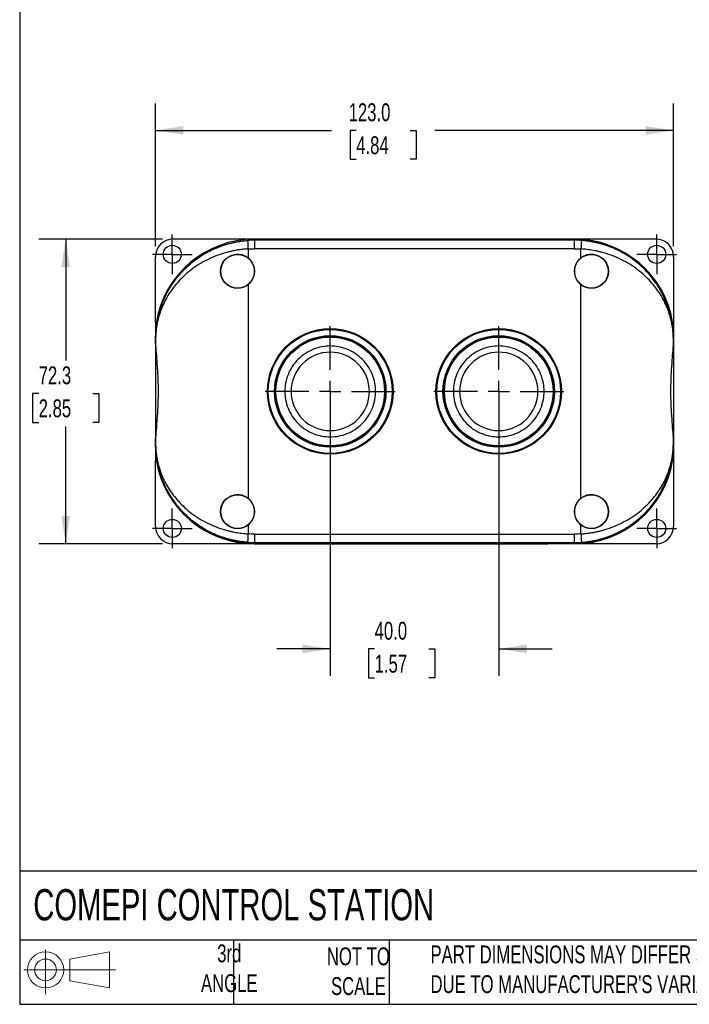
# Model space of a CAD drawing. Header units: millimetres. Extents: x 13 to 546, y 13 to 419.
# Tile 1 of 5: x 13 to 172, y 13 to 246. Entities that reach past the tile are written whole.
import ezdxf

# ---------------------------------------------------------------- set-up
doc = ezdxf.new("R2010")
doc.units = ezdxf.units.MM
doc.header["$LTSCALE"] = 2
doc.linetypes.add('SLD-Center', pattern=[19.05, 15.24, -1.27, 1.27, -1.27])
doc.linetypes.add('SLD-Solid', pattern=[0])
doc.layers.add('CENTER', color=40, linetype='SLD-Center')
doc.layers.add('SLD-DEFPOINTS', color=7, linetype='Continuous')
doc.layers.add('DIMENSIONS', color=140, linetype='SLD-Solid', lineweight=25)
doc.layers.add('TEXT', color=140, linetype='SLD-Solid', lineweight=25)
doc.styles.add('SLDTEXTSTYLE0', font='TXT', dxfattribs={"width": 0.7})
doc.dimstyles.new('SLDDIMSTYLE0', dxfattribs={"dimtxt": 4.316016, "dimasz": 6.604, "dimexe": 0, "dimexo": 0.0625, "dimgap": 1.079004, "dimtad": 0, "dimtih": 1, "dimtoh": 1, "dimrnd": 1e-09, "dimzin": 12, "dimdsep": 46, "dimtxsty": 'SLDTEXTSTYLE0', "dimsah": 1, "dimcen": 0.09, "dimadec": 0, "dimazin": 3, "dimtfac": 1, "dimtofl": 0, "dimtmove": 0, "dimatfit": 3, "dimfxl": 0, "dimfrac": 2, "dimtolj": 1, "dimtzin": 12, "dimarcsym": 0})
doc.dimstyles.new('SLDDIMSTYLE1', dxfattribs={"dimtxt": 4.316016, "dimasz": 6.604, "dimexe": 0, "dimexo": 0.0625, "dimgap": 1.079004, "dimtad": 0, "dimtih": 1, "dimtoh": 1, "dimrnd": 1e-09, "dimzin": 4, "dimdsep": 46, "dimtxsty": 'SLDTEXTSTYLE0', "dimsah": 1, "dimcen": 0.09, "dimadec": 0, "dimazin": 1, "dimtfac": 1, "dimtofl": 0, "dimtmove": 0, "dimatfit": 3, "dimfxl": 0, "dimfrac": 2, "dimtolj": 1, "dimtzin": 12, "dimarcsym": 0})
doc.dimstyles.new('SLDDIMSTYLE2', dxfattribs={"dimtxt": 4.316016, "dimasz": 6.604, "dimexe": 0, "dimexo": 0.0625, "dimgap": 1.079004, "dimtad": 0, "dimtih": 1, "dimtoh": 1, "dimrnd": 1e-09, "dimzin": 4, "dimdsep": 46, "dimtxsty": 'SLDTEXTSTYLE0', "dimsah": 1, "dimcen": 0.09, "dimadec": 0, "dimazin": 1, "dimtfac": 1, "dimtmove": 0, "dimatfit": 0, "dimfxl": 0, "dimfrac": 2, "dimtolj": 1, "dimtzin": 12, "dimarcsym": 0})

# ---------------------------------------------------------------- blocks, each defined once
blk = doc.blocks.new('Block11')
at = {"color": 7, "linetype": 'SLD-Solid', "lineweight": 18}
for p, q in [((5.18, 10.62), (5.18, 0)), ((10.96, 8.33), (20.35, 10.06)), ((20.35, 10.06), (20.35, 1.46)), ((10.96, 3.19), (10.96, 8.33)), ((0, 5.76), (21.75, 5.76)), ((10.96, 3.19), (20.35, 1.46))]:
    blk.add_line(p, q, dxfattribs=at)
for radius in [4.3, 2.57]:
    blk.add_circle((5.18, 5.76), radius, dxfattribs=at)
blk = doc.blocks.new('Block12')
at = {"layer": 'SLD-DEFPOINTS'}
blk.add_blockref('Block11', (0, 0), dxfattribs=at)
blk = doc.blocks.new('_D')
at = {"layer": 'DIMENSIONS'}
for p, q in [((46.59, 194.21), (17.27, 194.21)), ((23.62, 194.21), (23.62, 165.4)), ((17.21, 157.57), (15.76, 157.57)), ((15.76, 157.57), (15.76, 150.71)), ((30.03, 157.57), (31.48, 157.57)), ((31.48, 157.57), (31.48, 150.71)), ((15.76, 150.71), (17.21, 150.71)), ((23.62, 121.92), (23.62, 149.74)), ((31.48, 150.71), (30.03, 150.71)), ((46.59, 121.92), (17.27, 121.92))]:
    blk.add_line(p, q, dxfattribs=at)
for points in [[(23.62, 194.21), (22.6, 187.61), (24.64, 187.61)], [(23.62, 121.92), (24.64, 128.52), (22.6, 128.52)]]:
    blk.add_solid(points, dxfattribs=at)
at = {"layer": 'DIMENSIONS', "char_height": 4.233, "attachment_point": 1, "style": 'SLDTEXTSTYLE0'}
for s, insert in [('72.3', (17.21, 163.99)), ('2.85', (17.21, 156.17))]:
    blk.add_mtext(s, dxfattribs=dict(at, insert=insert))
blk = doc.blocks.new('_D_1')
at = {"layer": 'DIMENSIONS'}
for p, q in [((44.93, 192.55), (44.93, 226.32)), ((167.93, 192.55), (167.93, 226.32)), ((44.93, 219.97), (86.75, 219.97)), ((92.59, 219.97), (91.14, 219.97)), ((91.14, 219.97), (91.14, 213.11)), ((105.42, 219.97), (106.87, 219.97)), ((106.87, 219.97), (106.87, 213.11)), ((167.93, 219.97), (111.27, 219.97)), ((91.14, 213.11), (92.59, 213.11)), ((106.87, 213.11), (105.42, 213.11))]:
    blk.add_line(p, q, dxfattribs=at)
for points in [[(44.93, 219.97), (51.54, 218.95), (51.54, 220.99)], [(167.93, 219.97), (161.33, 220.99), (161.33, 218.95)]]:
    blk.add_solid(points, dxfattribs=at)
at = {"layer": 'DIMENSIONS', "char_height": 4.233, "attachment_point": 1, "style": 'SLDTEXTSTYLE0'}
for s, insert in [('123.0', (90.8, 226.39)), ('4.84', (92.59, 218.57))]:
    blk.add_mtext(s, dxfattribs=dict(at, insert=insert))
blk = doc.blocks.new('_D_2')
at = {"layer": 'DIMENSIONS'}
for p, q in [((86.43, 155.53), (86.43, 90.64)), ((126.43, 155.53), (126.43, 90.64)), ((86.43, 96.99), (73.73, 96.99)), ((96.97, 96.99), (95.52, 96.99)), ((95.52, 96.99), (95.52, 90.14)), ((109.8, 96.99), (111.25, 96.99)), ((111.25, 96.99), (111.25, 90.14)), ((126.43, 96.99), (139.13, 96.99)), ((95.52, 90.14), (96.97, 90.14)), ((111.25, 90.14), (109.8, 90.14))]:
    blk.add_line(p, q, dxfattribs=at)
for points in [[(86.43, 96.99), (79.83, 98.01), (79.83, 95.98)], [(126.43, 96.99), (133.04, 95.98), (133.04, 98.01)]]:
    blk.add_solid(points, dxfattribs=at)
at = {"layer": 'DIMENSIONS', "char_height": 4.233, "attachment_point": 1, "style": 'SLDTEXTSTYLE0'}
for s, insert in [('40.0', (96.97, 103.42)), ('1.57', (96.97, 95.59))]:
    blk.add_mtext(s, dxfattribs=dict(at, insert=insert))
blk = doc.blocks.new('SW_CENTERMARKSYMBOL_0')
at = {"layer": 'CENTER', "color": 0}
for p, q in [((0, 2.54), (0, 4.69)), ((0, 0), (0, 2.54)), ((-2.54, 0), (-4.69, 0)), ((0, 0), (-2.54, 0)), ((0, 0), (0, -2.54)), ((0, 0), (2.54, 0)), ((2.54, 0), (4.69, 0)), ((0, -2.54), (0, -4.69))]:
    blk.add_line(p, q, dxfattribs=at)
blk = doc.blocks.new('SW_CENTERMARKSYMBOL_1')
at = {"layer": 'CENTER', "color": 0}
for p, q in [((0, 2.54), (0, 4.69)), ((0, 0), (0, 2.54)), ((-2.54, 0), (-4.69, 0)), ((0, 0), (-2.54, 0)), ((0, 0), (0, -2.54)), ((0, 0), (2.54, 0)), ((2.54, 0), (4.69, 0)), ((0, -2.54), (0, -4.69))]:
    blk.add_line(p, q, dxfattribs=at)
blk = doc.blocks.new('SW_CENTERMARKSYMBOL_2')
at = {"layer": 'CENTER', "color": 0}
for p, q in [((0, 2.54), (0, 4.69)), ((0, 0), (0, 2.54)), ((-2.54, 0), (-4.69, 0)), ((0, 0), (-2.54, 0)), ((0, 0), (0, -2.54)), ((0, 0), (2.54, 0)), ((2.54, 0), (4.69, 0)), ((0, -2.54), (0, -4.69))]:
    blk.add_line(p, q, dxfattribs=at)
blk = doc.blocks.new('SW_CENTERMARKSYMBOL_3')
at = {"layer": 'CENTER', "color": 0}
for p, q in [((0, 2.54), (0, 4.69)), ((0, 0), (0, 2.54)), ((-2.54, 0), (-4.69, 0)), ((0, 0), (-2.54, 0)), ((0, 0), (0, -2.54)), ((0, 0), (2.54, 0)), ((2.54, 0), (4.69, 0)), ((0, -2.54), (0, -4.69))]:
    blk.add_line(p, q, dxfattribs=at)
blk = doc.blocks.new('SW_CENTERMARKSYMBOL_4')
at = {"layer": 'CENTER', "color": 0}
for p, q in [((0, 5.08), (0, 15.44)), ((0, 0), (0, 2.54)), ((-5.08, 0), (-15.44, 0)), ((0, 0), (-2.54, 0)), ((0, 0), (0, -2.54)), ((0, 0), (2.54, 0)), ((5.08, 0), (15.44, 0)), ((0, -5.08), (0, -15.44))]:
    blk.add_line(p, q, dxfattribs=at)
blk = doc.blocks.new('SW_CENTERMARKSYMBOL_5')
at = {"layer": 'CENTER', "color": 0}
for p, q in [((0, 5.08), (0, 15.44)), ((0, 0), (0, 2.54)), ((-5.08, 0), (-15.44, 0)), ((0, 0), (-2.54, 0)), ((0, 0), (0, -2.54)), ((0, 0), (2.54, 0)), ((5.08, 0), (15.44, 0)), ((0, -5.08), (0, -15.44))]:
    blk.add_line(p, q, dxfattribs=at)

msp = doc.modelspace()

# ---------------------------------------------------------------- linework, layer by layer
for p, q in [((49.133, 194.213), (75.433, 194.213)), ((74.78, 194.185), (68.433, 194.185)), ((68.433, 194.065), (68.433, 193.915)), ((68.433, 193.915), (68.433, 191.915)), ((144.433, 193.915), (68.433, 193.915)), ((74.78, 194.065), (74.78, 194.185)), ((75.148, 194.063), (75.148, 194.185)), ((75.433, 194.213), (75.433, 194.21)), ((75.433, 194.21), (137.433, 194.21)), ((117.299, 194.185), (95.567, 194.185)), ((95.797, 193.979), (117.069, 193.979)), ((117.069, 193.979), (95.797, 193.979)), ((137.433, 194.21), (137.433, 194.213)), ((137.433, 194.213), (163.733, 194.213)), ((137.718, 194.063), (137.718, 194.185)), ((138.086, 194.065), (138.086, 194.185)), ((138.086, 194.185), (144.433, 194.185)), ((144.433, 193.915), (144.433, 194.065)), ((144.433, 191.915), (144.433, 193.915)), ((66.933, 191.862), (66.933, 189.752)), ((144.433, 191.915), (68.433, 191.915)), ((145.933, 189.752), (145.933, 191.862)), ((44.933, 174.505), (44.933, 190.013)), ((167.933, 190.013), (167.933, 174.505)), ((66.933, 183.381), (66.933, 132.752)), ((145.933, 132.752), (145.933, 183.381)), ((44.933, 174.505), (44.933, 141.628)), ((44.933, 174.505), (45.269, 174.505)), ((167.597, 174.505), (167.933, 174.505)), ((167.933, 174.505), (167.933, 141.628)), ((44.976, 170.566), (44.969, 170.566)), ((44.98, 170.566), (44.976, 170.566)), ((44.976, 170.566), (44.976, 169.236)), ((44.98, 170.566), (44.98, 169.084)), ((167.886, 169.084), (167.886, 170.566)), ((167.89, 170.566), (167.886, 170.566)), ((167.89, 170.566), (167.897, 170.566)), ((167.89, 169.236), (167.89, 170.566)), ((44.976, 145.566), (44.969, 145.566)), ((44.976, 145.566), (44.976, 146.896)), ((44.976, 145.566), (44.98, 145.566)), ((44.98, 147.048), (44.98, 145.566)), ((167.886, 145.566), (167.886, 147.048)), ((167.886, 145.566), (167.89, 145.566)), ((167.89, 145.566), (167.89, 146.896)), ((167.897, 145.566), (167.89, 145.566)), ((44.933, 141.628), (45.269, 141.628)), ((44.933, 126.119), (44.933, 141.628)), ((167.597, 141.628), (167.933, 141.628)), ((167.933, 141.628), (167.933, 126.119)), ((66.933, 126.381), (66.933, 124.27)), ((145.933, 124.27), (145.933, 126.381)), ((68.433, 124.217), (144.433, 124.217)), ((68.433, 124.217), (68.433, 122.218)), ((144.433, 122.218), (144.433, 124.217)), ((75.433, 121.919), (49.133, 121.919)), ((68.433, 122.218), (144.433, 122.218)), ((68.433, 122.218), (68.433, 122.066)), ((68.433, 122.066), (74.303, 122.066)), ((68.433, 121.947), (74.78, 121.947)), ((74.78, 121.947), (74.78, 122.067)), ((75.148, 121.947), (75.148, 122.07)), ((75.433, 121.922), (75.433, 121.919)), ((137.433, 121.922), (75.433, 121.922)), ((95.797, 122.153), (117.069, 122.153)), ((95.797, 121.947), (95.797, 122.153)), ((95.797, 121.947), (117.069, 121.947)), ((117.069, 121.947), (117.069, 122.153)), ((137.433, 121.919), (137.433, 121.922)), ((163.733, 121.919), (137.433, 121.919)), ((137.718, 121.947), (137.718, 122.07)), ((138.086, 121.947), (138.086, 122.067)), ((144.433, 121.947), (138.086, 121.947)), ((138.563, 122.066), (144.433, 122.066)), ((144.433, 122.066), (144.433, 122.218))]:
    msp.add_line(p, q)
for centre, radius in [((48.933, 190.566), 2.15), ((163.933, 190.566), 2.15), ((64.433, 186.566), 4), ((148.433, 186.566), 4), ((86.433, 158.066), 14.898), ((126.433, 158.066), 14.898), ((86.433, 158.066), 14.7), ((86.433, 158.066), 13.234), ((86.433, 158.066), 13.033), ((86.433, 158.066), 13), ((86.433, 158.066), 12.9), ((126.433, 158.066), 14.7), ((126.433, 158.066), 13.234), ((126.433, 158.066), 13.033), ((126.433, 158.066), 13), ((126.433, 158.066), 12.9), ((64.433, 129.566), 4), ((148.433, 129.566), 4), ((48.933, 125.566), 2.15), ((163.933, 125.566), 2.15)]:
    msp.add_circle(centre, radius)
for centre, radius, start, end in [((68.433, 170.566), 23.619, 90, 170.40127), ((68.433, 170.566), 23.349, 90, 94.02903), ((144.433, 170.566), 23.619, 9.59873, 90), ((144.433, 170.566), 23.349, 85.97097, 90), ((64.433, 186.566), 4.049, 308.12415, 51.87585), ((148.433, 186.566), 4.049, 128.12415, 231.87585), ((68.433, 145.566), 23.619, 189.59873, 270), ((68.433, 145.566), 23.5, 191.6872, 270), ((144.433, 145.566), 23.619, 270, 350.40127), ((144.433, 145.566), 23.5, 270, 348.3128), ((64.433, 129.566), 4.049, 308.12415, 51.87585), ((148.433, 129.566), 4.049, 128.12415, 231.87585), ((68.433, 145.566), 23.349, 265.97097, 270), ((144.433, 145.566), 23.349, 270, 274.02903)]:
    msp.add_arc(centre, radius, start, end)
for centre, major_axis, ratio, start_param, end_param in [((49.133, 190.013), (0, 4.2), 0.9999831, 0, 1.5707963), ((74.303, 194.061), (0.9, 0), 0.0058178, 0.3522155, 1.0123797), ((95.797, 194.107), (22, 0), 0.0058178, 3.4938082, 4.712389), ((117.069, 194.107), (22, 0), 0.0058178, 4.712389, 5.9309698), ((138.563, 194.061), (0.9, 0), 0.0058178, 2.1292129, 2.7893771), ((163.733, 190.013), (0, -4.2), 0.9999831, 1.5707963, 3.1415927), ((44.893, 158.066), (0, 18), 0.0058178, 5.381819, 5.4800365), ((167.973, 158.066), (0, 18), 0.0058178, 0.8031488, 0.9013663), ((44.893, 158.066), (0, 18), 0.0058178, 3.9447415, 4.0429589), ((167.973, 158.066), (0, 18), 0.0058178, 2.2402264, 2.3384438), ((49.133, 126.119), (0, -4.2), 0.9999831, 4.712389, 6.2831853), ((163.733, 126.119), (0, 4.2), 0.9999831, 3.1415927, 4.712389), ((74.303, 122.071), (0.9, 0), 0.0058178, 4.712389, 5.9309698), ((95.797, 122.025), (22, 0), 0.0058178, 1.5707963, 2.7893771), ((117.069, 122.025), (22, 0), 0.0058178, 0.3522155, 1.5707963), ((138.563, 122.071), (0.9, 0), 0.0058178, 3.4938082, 4.712389)]:
    msp.add_ellipse(centre, major_axis=major_axis, ratio=ratio, start_param=start_param, end_param=end_param)
for points, knots in [([(44.976, 170.566), (44.976, 170.605), (44.976, 170.684), (44.977, 170.805), (44.979, 170.931), (44.981, 171.06), (44.985, 171.193), (44.989, 171.331), (44.994, 171.473), (45.001, 171.618), (45.014, 171.882), (45.041, 172.281), (45.087, 172.803), (45.151, 173.379), (45.24, 174.024), (45.397, 174.953), (45.63, 176.024), (45.925, 177.1), (46.172, 177.874), (46.473, 178.731), (46.87, 179.731), (47.423, 180.918), (48.143, 182.271), (49.079, 183.766), (50.364, 185.467), (51.836, 187.086), (53.515, 188.605), (55.292, 189.928), (56.796, 190.843), (57.951, 191.447), (58.725, 191.816), (59.508, 192.154), (60.299, 192.463), (61.098, 192.742), (61.903, 192.991), (62.712, 193.21), (63.525, 193.399), (64.34, 193.559), (65.157, 193.689), (65.974, 193.791), (66.52, 193.835), (66.792, 193.857)], [0, 0, 0, 0, 0.0028726, 0.0058693, 0.009008, 0.0123043, 0.0157716, 0.0194214, 0.0232636, 0.0273067, 0.0315581, 0.045677, 0.0625822, 0.0794067, 0.0999653, 0.1242611, 0.1695664, 0.2051947, 0.2311491, 0.2474321, 0.2919998, 0.3331087, 0.3707661, 0.4348954, 0.4948309, 0.5622479, 0.6263283, 0.6872386, 0.7451726, 0.7678375, 0.7901781, 0.812212, 0.8339577, 0.8554345, 0.8766623, 0.8976617, 0.918454, 0.9390611, 0.9595057, 0.9798108, 1, 1, 1, 1]), ([(66.792, 193.857), (66.793, 193.854), (66.808, 193.643), (66.86, 192.895), (66.896, 192.389), (66.933, 191.862)], [0, 0, 0, 0, 0.5, 0.5, 1, 1, 1, 1]), ([(75.148, 194.185), (75.113, 194.185), (75.064, 194.185), (74.938, 194.185), (74.864, 194.185), (74.78, 194.185)], [0, 0, 0, 0, 0.5, 0.5, 1, 1, 1, 1]), ([(95.567, 194.185), (94.457, 194.185), (93.355, 194.185), (91.165, 194.185), (90.087, 194.185), (88.506, 194.185), (87.984, 194.185), (86.959, 194.185), (86.455, 194.185), (85.465, 194.185), (84.977, 194.185), (84.026, 194.185), (83.563, 194.185), (82.206, 194.185), (81.348, 194.185), (79.752, 194.185), (79.01, 194.185), (77.664, 194.185), (77.055, 194.185), (75.989, 194.185), (75.531, 194.185), (75.148, 194.185)], [0, 0, 0, 0, 0.125, 0.125, 0.25, 0.25, 0.3125, 0.3125, 0.375, 0.375, 0.4375, 0.4375, 0.5, 0.5, 0.625, 0.625, 0.75, 0.75, 0.875, 0.875, 1, 1, 1, 1]), ([(95.567, 194.185), (95.593, 194.138), (95.623, 194.093), (95.695, 194.014), (95.743, 193.979), (95.797, 193.979)], [0, 0, 0, 0, 0.5, 0.5, 1, 1, 1, 1]), ([(117.069, 193.979), (117.123, 193.979), (117.171, 194.014), (117.243, 194.093), (117.273, 194.138), (117.299, 194.185)], [0, 0, 0, 0, 0.5, 0.5, 1, 1, 1, 1]), ([(137.718, 194.185), (137.335, 194.185), (136.876, 194.185), (135.807, 194.185), (135.2, 194.185), (134.188, 194.185), (133.834, 194.185), (133.095, 194.185), (132.711, 194.185), (131.913, 194.185), (131.498, 194.185), (130.643, 194.185), (130.203, 194.185), (128.847, 194.185), (127.891, 194.185), (125.911, 194.185), (124.88, 194.185), (122.774, 194.185), (121.691, 194.185), (119.51, 194.185), (118.409, 194.185), (117.299, 194.185)], [0, 0, 0, 0, 0.125, 0.125, 0.25, 0.25, 0.3125, 0.3125, 0.375, 0.375, 0.4375, 0.4375, 0.5, 0.5, 0.625, 0.625, 0.75, 0.75, 0.875, 0.875, 1, 1, 1, 1]), ([(138.086, 194.185), (138.002, 194.185), (137.927, 194.185), (137.801, 194.185), (137.753, 194.185), (137.718, 194.185)], [0, 0, 0, 0, 0.5, 0.5, 1, 1, 1, 1]), ([(146.074, 193.857), (146.073, 193.855), (146.047, 193.487), (145.975, 192.457), (145.933, 191.862)], [0, 0, 0, 0, 0.4285714, 1, 1, 1, 1]), ([(167.89, 170.566), (167.89, 170.605), (167.89, 170.682), (167.889, 170.797), (167.888, 170.91), (167.886, 171.022), (167.883, 171.132), (167.88, 171.24), (167.876, 171.346), (167.872, 171.45), (167.868, 171.552), (167.863, 171.652), (167.858, 171.75), (167.853, 171.848), (167.847, 171.944), (167.841, 172.039), (167.834, 172.133), (167.828, 172.227), (167.82, 172.319), (167.813, 172.411), (167.805, 172.503), (167.797, 172.593), (167.789, 172.684), (167.78, 172.773), (167.771, 172.863), (167.762, 172.951), (167.752, 173.04), (167.742, 173.128), (167.732, 173.216), (167.721, 173.304), (167.71, 173.392), (167.699, 173.479), (167.688, 173.566), (167.676, 173.653), (167.664, 173.74), (167.651, 173.826), (167.639, 173.912), (167.626, 173.999), (167.612, 174.085), (167.599, 174.17), (167.585, 174.256), (167.57, 174.342), (167.556, 174.427), (167.541, 174.512), (167.526, 174.597), (167.51, 174.682), (167.494, 174.767), (167.478, 174.852), (167.462, 174.936), (167.445, 175.021), (167.428, 175.105), (167.411, 175.19), (167.393, 175.274), (167.375, 175.359), (167.357, 175.443), (167.339, 175.527), (167.32, 175.611), (167.301, 175.695), (167.281, 175.779), (167.262, 175.863), (167.242, 175.947), (167.221, 176.031), (167.201, 176.114), (167.18, 176.198), (167.159, 176.282), (167.137, 176.365), (167.115, 176.449), (167.093, 176.532), (167.071, 176.615), (167.048, 176.699), (167.025, 176.782), (167.001, 176.865), (166.978, 176.948), (166.954, 177.031), (166.929, 177.114), (166.905, 177.197), (166.88, 177.28), (166.855, 177.362), (166.829, 177.445), (166.803, 177.528), (166.777, 177.61), (166.751, 177.693), (166.724, 177.775), (166.697, 177.857), (166.669, 177.94), (166.642, 178.022), (166.613, 178.104), (166.585, 178.186), (166.556, 178.268), (166.527, 178.35), (166.498, 178.432), (166.468, 178.513), (166.438, 178.595), (166.408, 178.676), (166.378, 178.758), (166.347, 178.839), (166.315, 178.921), (166.284, 179.002), (166.252, 179.083), (166.22, 179.164), (166.187, 179.245), (166.154, 179.326), (166.121, 179.407), (166.088, 179.488), (166.054, 179.568), (166.02, 179.649), (165.985, 179.73), (165.95, 179.81), (165.915, 179.89), (165.88, 179.971), (165.844, 180.051), (165.808, 180.131), (165.771, 180.211), (165.735, 180.291), (165.697, 180.371), (165.66, 180.45), (165.622, 180.53), (165.584, 180.61), (165.546, 180.689), (165.507, 180.769), (165.287, 181.215), (164.858, 182.022), (164.252, 183.021), (163.494, 184.151), (162.54, 185.412), (161.151, 186.96), (159.788, 188.222), (158.554, 189.2), (157.598, 189.882), (156.641, 190.495), (155.781, 190.991), (155.018, 191.392), (154.347, 191.719), (153.659, 192.027), (152.956, 192.315), (152.237, 192.582), (151.503, 192.828), (150.756, 193.05), (149.996, 193.248), (149.226, 193.422), (148.448, 193.571), (147.661, 193.694), (146.87, 193.793), (146.339, 193.836), (146.074, 193.857)], [0, 0, 0, 0, 0.0028574, 0.0057044, 0.0085483, 0.0113923, 0.0142356, 0.0170742, 0.0199021, 0.0227188, 0.0255278, 0.0283315, 0.0311313, 0.0339277, 0.0367204, 0.0395091, 0.0422942, 0.0450763, 0.0478559, 0.0506334, 0.0534091, 0.0561832, 0.0589561, 0.0617278, 0.0644985, 0.0672683, 0.0700373, 0.0728055, 0.0755729, 0.0783396, 0.0811056, 0.083871, 0.0866358, 0.0894001, 0.0921638, 0.0949272, 0.0976901, 0.1004526, 0.1032148, 0.1059767, 0.1087383, 0.1114996, 0.1142607, 0.1170216, 0.1197823, 0.1225428, 0.1253033, 0.1280636, 0.1308238, 0.1335839, 0.136344, 0.139104, 0.141864, 0.144624, 0.147384, 0.150144, 0.152904, 0.1556639, 0.1584239, 0.1611838, 0.1639438, 0.1667037, 0.1694637, 0.1722236, 0.1749835, 0.1777434, 0.1805033, 0.1832632, 0.1860231, 0.1887829, 0.1915428, 0.1943027, 0.1970626, 0.1998224, 0.2025823, 0.2053422, 0.2081021, 0.210862, 0.2136219, 0.2163818, 0.2191417, 0.2219017, 0.2246616, 0.2274216, 0.2301817, 0.2329417, 0.2357018, 0.2384619, 0.2412221, 0.2439823, 0.2467426, 0.2495029, 0.2522632, 0.2550237, 0.2577842, 0.2605447, 0.2633054, 0.2660661, 0.2688269, 0.2715878, 0.2743488, 0.2771099, 0.2798711, 0.2826325, 0.2853939, 0.2881555, 0.2909172, 0.2936791, 0.2964411, 0.2992032, 0.3019656, 0.3047281, 0.3074907, 0.3102536, 0.3130166, 0.3157799, 0.3185433, 0.321307, 0.3240709, 0.326835, 0.3295994, 0.3707641, 0.4120206, 0.4371288, 0.4948213, 0.5539165, 0.6195126, 0.6531841, 0.6853399, 0.7160074, 0.745186, 0.7646656, 0.7841719, 0.8036997, 0.8232467, 0.8428138, 0.8624055, 0.8820227, 0.9016594, 0.9213101, 0.9409708, 0.9606392, 0.980315, 1, 1, 1, 1]), ([(66.933, 191.862), (66.791, 191.852), (66.507, 191.833), (66.08, 191.794), (65.654, 191.749), (65.228, 191.697), (64.802, 191.638), (64.377, 191.571), (63.953, 191.498), (63.529, 191.417), (63.107, 191.329), (62.686, 191.234), (62.266, 191.132), (61.193, 190.852), (59.477, 190.295), (57.291, 189.339), (55.258, 188.209), (53.456, 186.971), (51.813, 185.599), (49.942, 183.72), (47.972, 181.133), (46.58, 178.405), (45.874, 176.371), (45.561, 175.232), (45.359, 174.344), (45.204, 173.482), (45.103, 172.725), (45.046, 172.138), (45.016, 171.73), (44.999, 171.406), (44.989, 171.164), (44.984, 170.948), (44.98, 170.755), (44.98, 170.628), (44.98, 170.566)], [0, 0, 0, 0, 0.0105574, 0.0211356, 0.0317374, 0.0423659, 0.0530237, 0.0637138, 0.0744389, 0.0852019, 0.0960053, 0.1068521, 0.1177448, 0.1286861, 0.1910149, 0.2562742, 0.3178374, 0.3823333, 0.442951, 0.5074344, 0.6256929, 0.7552872, 0.8169251, 0.8488458, 0.8784955, 0.9122223, 0.9398636, 0.956453, 0.970288, 0.9783059, 0.9852912, 0.9905822, 0.995453, 1, 1, 1, 1]), ([(167.886, 170.566), (167.886, 170.596), (167.886, 170.658), (167.885, 170.751), (167.884, 170.846), (167.882, 170.943), (167.88, 171.042), (167.875, 171.195), (167.867, 171.406), (167.85, 171.73), (167.82, 172.138), (167.772, 172.625), (167.705, 173.161), (167.615, 173.751), (167.485, 174.442), (167.305, 175.232), (166.992, 176.371), (166.286, 178.405), (164.894, 181.133), (162.924, 183.72), (161.053, 185.599), (159.41, 186.97), (157.608, 188.209), (155.575, 189.339), (153.389, 190.295), (151.577, 190.883), (150.303, 191.207), (149.58, 191.37), (148.854, 191.511), (148.126, 191.631), (147.396, 191.73), (146.665, 191.809), (146.177, 191.845), (145.933, 191.862)], [0, 0, 0, 0, 0.00224162, 0.00455037, 0.00694035, 0.00942429, 0.01201352, 0.01471806, 0.0217022, 0.02972142, 0.04355575, 0.06014582, 0.07789713, 0.0983518, 0.12151727, 0.1511616, 0.18308867, 0.24472664, 0.37432922, 0.49257274, 0.55705268, 0.61767138, 0.68216586, 0.74373157, 0.80899194, 0.87132098, 0.89004548, 0.90863309, 0.92709733, 0.94545199, 0.96371112, 0.98188897, 1, 1, 1, 1]), ([(66.933, 183.381), (66.631, 183.144), (66.304, 182.955), (65.775, 182.741), (65.592, 182.682), (65.224, 182.591), (65.039, 182.558), (64.663, 182.52), (64.472, 182.513), (64.094, 182.528), (63.907, 182.548), (63.355, 182.647), (62.991, 182.766), (62.489, 183.012), (62.328, 183.105), (62.018, 183.314), (61.869, 183.431), (61.452, 183.806), (61.211, 184.091), (60.808, 184.733), (60.655, 185.075), (60.497, 185.621), (60.456, 185.809), (60.403, 186.185), (60.39, 186.373), (60.389, 186.752), (60.402, 186.943), (60.456, 187.321), (60.495, 187.506), (60.652, 188.049), (60.809, 188.401), (61.108, 188.877), (61.218, 189.028), (61.459, 189.315), (61.591, 189.452), (62.008, 189.826), (62.318, 190.036), (62.993, 190.368), (63.348, 190.484), (63.904, 190.584), (64.094, 190.605), (64.47, 190.619), (64.658, 190.613), (65.033, 190.575), (65.221, 190.542), (65.591, 190.451), (65.771, 190.393), (66.297, 190.181), (66.631, 189.989), (66.933, 189.752)], [0, 0, 0, 0, 0.0625, 0.0625, 0.09375, 0.09375, 0.125, 0.125, 0.15625, 0.15625, 0.1875, 0.1875, 0.25, 0.25, 0.28125, 0.28125, 0.3125, 0.3125, 0.375, 0.375, 0.4375, 0.4375, 0.46875, 0.46875, 0.5, 0.5, 0.53125, 0.53125, 0.5625, 0.5625, 0.625, 0.625, 0.65625, 0.65625, 0.6875, 0.6875, 0.75, 0.75, 0.8125, 0.8125, 0.84375, 0.84375, 0.875, 0.875, 0.90625, 0.90625, 0.9375, 0.9375, 1, 1, 1, 1]), ([(145.933, 189.752), (146.235, 189.989), (146.562, 190.178), (147.091, 190.391), (147.274, 190.451), (147.642, 190.542), (147.827, 190.574), (148.203, 190.613), (148.394, 190.619), (148.772, 190.605), (148.959, 190.585), (149.511, 190.486), (149.875, 190.366), (150.377, 190.121), (150.538, 190.027), (150.848, 189.818), (150.997, 189.702), (151.414, 189.327), (151.655, 189.042), (152.058, 188.399), (152.211, 188.057), (152.369, 187.511), (152.41, 187.323), (152.463, 186.948), (152.476, 186.759), (152.477, 186.381), (152.464, 186.189), (152.41, 185.812), (152.371, 185.627), (152.214, 185.083), (152.057, 184.732), (151.758, 184.256), (151.648, 184.105), (151.407, 183.817), (151.275, 183.681), (150.858, 183.306), (150.548, 183.096), (149.873, 182.765), (149.518, 182.648), (148.962, 182.548), (148.772, 182.528), (148.396, 182.513), (148.208, 182.519), (147.833, 182.557), (147.645, 182.59), (147.275, 182.681), (147.095, 182.74), (146.569, 182.951), (146.235, 183.144), (145.933, 183.381)], [0, 0, 0, 0, 0.0625, 0.0625, 0.09375, 0.09375, 0.125, 0.125, 0.15625, 0.15625, 0.1875, 0.1875, 0.25, 0.25, 0.28125, 0.28125, 0.3125, 0.3125, 0.375, 0.375, 0.4375, 0.4375, 0.46875, 0.46875, 0.5, 0.5, 0.53125, 0.53125, 0.5625, 0.5625, 0.625, 0.625, 0.65625, 0.65625, 0.6875, 0.6875, 0.75, 0.75, 0.8125, 0.8125, 0.84375, 0.84375, 0.875, 0.875, 0.90625, 0.90625, 0.9375, 0.9375, 1, 1, 1, 1]), ([(45.269, 174.505), (45.194, 174.03), (45.118, 173.463), (45.003, 172.151), (44.964, 171.406), (44.969, 170.566)], [0, 0, 0, 0, 0.5, 0.5, 1, 1, 1, 1]), ([(45.377, 175.112), (45.372, 175.083), (45.345, 174.952), (45.309, 174.749), (45.281, 174.583), (45.271, 174.521), (45.269, 174.505)], [0, 0, 0, 0, 0.1087401, 0.4882083, 0.8628447, 1, 1, 1, 1]), ([(167.489, 175.112), (167.494, 175.083), (167.521, 174.952), (167.557, 174.749), (167.585, 174.583), (167.595, 174.521), (167.597, 174.505)], [0, 0, 0, 0, 0.1087401, 0.4882083, 0.8628447, 1, 1, 1, 1]), ([(167.897, 170.566), (167.902, 171.406), (167.863, 172.151), (167.748, 173.463), (167.672, 174.03), (167.597, 174.505)], [0, 0, 0, 0, 0.5, 0.5, 1, 1, 1, 1]), ([(44.98, 169.084), (45.02, 168.295), (45.08, 167.467), (45.21, 165.738), (45.28, 164.835), (45.375, 163.423), (45.405, 162.946), (45.457, 161.989), (45.48, 161.507), (45.536, 160.052), (45.556, 159.07), (45.556, 157.575), (45.551, 157.076), (45.532, 156.09), (45.517, 155.601), (45.461, 154.145), (45.407, 153.189), (45.313, 151.779), (45.279, 151.314), (45.212, 150.409), (45.178, 149.966), (45.08, 148.666), (45.02, 147.837), (44.98, 147.048)], [0, 0, 0, 0, 0.125, 0.125, 0.25, 0.25, 0.3125, 0.3125, 0.375, 0.375, 0.5, 0.5, 0.5625, 0.5625, 0.625, 0.625, 0.75, 0.75, 0.8125, 0.8125, 0.875, 0.875, 1, 1, 1, 1]), ([(75.663, 158.066), (75.663, 158.723), (75.787, 160.076), (76.364, 162.084), (77.364, 164.014), (78.763, 165.736), (80.485, 167.135), (82.416, 168.135), (84.423, 168.712), (86.433, 168.897), (88.443, 168.712), (90.45, 168.135), (92.381, 167.135), (94.103, 165.736), (95.502, 164.014), (96.502, 162.084), (97.079, 160.076), (97.264, 158.066), (97.079, 156.056), (96.502, 154.049), (95.502, 152.119), (94.103, 150.396), (92.381, 148.997), (90.45, 147.997), (88.443, 147.42), (86.433, 147.236), (84.423, 147.42), (82.416, 147.997), (80.485, 148.997), (78.763, 150.396), (77.364, 152.119), (76.364, 154.049), (75.787, 156.056), (75.663, 157.409), (75.663, 158.066)], [0, 0, 0, 0, 0.02912901, 0.06000283, 0.0921602, 0.125, 0.1578398, 0.18999717, 0.22087099, 0.25, 0.27912901, 0.31000283, 0.3421602, 0.375, 0.4078398, 0.43999717, 0.47087099, 0.5, 0.52912901, 0.56000283, 0.5921602, 0.625, 0.6578398, 0.68999717, 0.72087099, 0.75, 0.77912901, 0.81000283, 0.8421602, 0.875, 0.9078398, 0.93999717, 0.97087099, 1, 1, 1, 1]), ([(115.663, 158.066), (115.663, 158.723), (115.787, 160.076), (116.364, 162.084), (117.364, 164.014), (118.763, 165.736), (120.485, 167.135), (122.416, 168.135), (124.423, 168.712), (126.433, 168.897), (128.443, 168.712), (130.45, 168.135), (132.381, 167.135), (134.103, 165.736), (135.502, 164.014), (136.502, 162.084), (137.079, 160.076), (137.264, 158.066), (137.079, 156.056), (136.502, 154.049), (135.502, 152.119), (134.103, 150.396), (132.381, 148.997), (130.45, 147.997), (128.443, 147.42), (126.433, 147.236), (124.423, 147.42), (122.416, 147.997), (120.485, 148.997), (118.763, 150.396), (117.364, 152.119), (116.364, 154.049), (115.787, 156.056), (115.663, 157.409), (115.663, 158.066)], [0, 0, 0, 0, 0.029129, 0.0600028, 0.0921602, 0.125, 0.1578398, 0.1899972, 0.220871, 0.25, 0.279129, 0.3100028, 0.3421602, 0.375, 0.4078398, 0.4399972, 0.470871, 0.5, 0.529129, 0.5600028, 0.5921602, 0.625, 0.6578398, 0.6899972, 0.720871, 0.75, 0.779129, 0.8100028, 0.8421602, 0.875, 0.9078398, 0.9399972, 0.970871, 1, 1, 1, 1]), ([(167.886, 147.048), (167.846, 147.837), (167.786, 148.665), (167.656, 150.395), (167.586, 151.297), (167.491, 152.709), (167.461, 153.186), (167.409, 154.143), (167.386, 154.625), (167.33, 156.08), (167.31, 157.063), (167.31, 158.557), (167.315, 159.056), (167.334, 160.042), (167.349, 160.531), (167.405, 161.987), (167.459, 162.943), (167.553, 164.354), (167.587, 164.818), (167.654, 165.724), (167.688, 166.167), (167.786, 167.467), (167.846, 168.295), (167.886, 169.084)], [0, 0, 0, 0, 0.125, 0.125, 0.25, 0.25, 0.3125, 0.3125, 0.375, 0.375, 0.5, 0.5, 0.5625, 0.5625, 0.625, 0.625, 0.75, 0.75, 0.8125, 0.8125, 0.875, 0.875, 1, 1, 1, 1]), ([(77.14, 158.066), (77.14, 160.531), (78.119, 162.895), (81.605, 166.38), (83.968, 167.359), (88.898, 167.359), (91.261, 166.38), (94.747, 162.895), (95.726, 160.531), (95.726, 155.602), (94.747, 153.238), (91.261, 149.752), (88.898, 148.773), (83.968, 148.773), (81.605, 149.752), (78.119, 153.238), (77.14, 155.602), (77.14, 158.066)], [0, 0, 0, 0, 0.125, 0.125, 0.25, 0.25, 0.375, 0.375, 0.5, 0.5, 0.625, 0.625, 0.75, 0.75, 0.875, 0.875, 1, 1, 1, 1]), ([(117.14, 158.066), (117.14, 160.531), (118.119, 162.895), (121.605, 166.38), (123.968, 167.359), (128.898, 167.359), (131.261, 166.38), (134.747, 162.895), (135.726, 160.531), (135.726, 155.602), (134.747, 153.238), (131.261, 149.752), (128.898, 148.773), (123.968, 148.773), (121.605, 149.752), (118.119, 153.238), (117.14, 155.602), (117.14, 158.066)], [0, 0, 0, 0, 0.125, 0.125, 0.25, 0.25, 0.375, 0.375, 0.5, 0.5, 0.625, 0.625, 0.75, 0.75, 0.875, 0.875, 1, 1, 1, 1]), ([(44.969, 145.566), (44.964, 144.726), (45.003, 143.981), (45.118, 142.669), (45.194, 142.102), (45.269, 141.628)], [0, 0, 0, 0, 0.5, 0.5, 1, 1, 1, 1]), ([(66.792, 122.275), (66.652, 122.286), (66.37, 122.307), (65.948, 122.349), (65.525, 122.398), (65.103, 122.455), (64.681, 122.519), (64.259, 122.592), (63.837, 122.672), (63.417, 122.76), (62.997, 122.856), (62.578, 122.96), (62.161, 123.072), (61.744, 123.191), (61.329, 123.319), (60.916, 123.455), (60.504, 123.598), (60.094, 123.75), (59.686, 123.909), (59.281, 124.077), (58.584, 124.38), (57.606, 124.852), (56.376, 125.539), (55.174, 126.308), (53.71, 127.377), (52.037, 128.834), (50.008, 131.037), (47.968, 133.975), (46.723, 136.647), (46.063, 138.583), (45.756, 139.622), (45.51, 140.64), (45.357, 141.427), (45.262, 141.983), (45.191, 142.454), (45.125, 142.982), (45.073, 143.472), (45.035, 143.933), (45.009, 144.335), (44.994, 144.651), (44.985, 144.897), (44.98, 145.131), (44.976, 145.352), (44.976, 145.497), (44.976, 145.566)], [0, 0, 0, 0, 0.0104376, 0.0209004, 0.0313916, 0.0419145, 0.0524722, 0.063068, 0.0737051, 0.0843864, 0.0951151, 0.1058943, 0.1167268, 0.1276157, 0.1385639, 0.1495741, 0.1606493, 0.1717922, 0.1830054, 0.1942917, 0.2056536, 0.2419361, 0.2792975, 0.3178062, 0.3575247, 0.4288192, 0.5053566, 0.6189309, 0.7526467, 0.7816306, 0.8144096, 0.856579, 0.8822118, 0.8913012, 0.9107771, 0.9274693, 0.9413812, 0.9566297, 0.9694679, 0.9766804, 0.9832829, 0.9893245, 0.9948693, 1, 1, 1, 1]), ([(44.98, 145.566), (44.98, 145.536), (44.98, 145.475), (44.981, 145.382), (44.982, 145.287), (44.984, 145.189), (44.986, 145.09), (44.991, 144.937), (44.999, 144.726), (45.016, 144.402), (45.046, 143.995), (45.094, 143.507), (45.161, 142.969), (45.251, 142.379), (45.381, 141.688), (45.561, 140.9), (45.873, 139.763), (46.371, 138.334), (47.119, 136.683), (48.04, 135.05), (49.111, 133.495), (50.381, 131.967), (51.808, 130.538), (53.453, 129.166), (55.258, 127.924), (57.291, 126.792), (59.475, 125.838), (61.286, 125.251), (62.563, 124.926), (63.287, 124.764), (64.014, 124.622), (64.742, 124.502), (65.472, 124.403), (66.202, 124.323), (66.69, 124.288), (66.933, 124.27)], [0, 0, 0, 0, 0.002241, 0.0045495, 0.0069394, 0.0094236, 0.0120133, 0.0147185, 0.0217025, 0.0297158, 0.0435254, 0.0601239, 0.0779911, 0.0984359, 0.1214653, 0.1511223, 0.1829726, 0.2445653, 0.3082423, 0.3682554, 0.4321949, 0.4925195, 0.556774, 0.6175928, 0.6823184, 0.7438247, 0.8088617, 0.8712771, 0.8900498, 0.9086717, 0.9271563, 0.9455172, 0.9637686, 0.9819247, 1, 1, 1, 1]), ([(145.933, 124.27), (146.075, 124.28), (146.359, 124.3), (146.784, 124.338), (147.21, 124.383), (147.636, 124.435), (148.061, 124.495), (148.487, 124.561), (148.911, 124.635), (149.335, 124.716), (149.758, 124.804), (150.181, 124.899), (150.602, 125.002), (151.676, 125.282), (153.391, 125.838), (155.575, 126.792), (157.608, 127.924), (159.413, 129.166), (161.058, 130.538), (162.485, 131.967), (163.755, 133.495), (164.826, 135.05), (165.747, 136.683), (166.495, 138.334), (166.993, 139.763), (167.305, 140.9), (167.507, 141.787), (167.662, 142.649), (167.763, 143.407), (167.82, 143.995), (167.85, 144.402), (167.867, 144.726), (167.877, 144.968), (167.882, 145.184), (167.886, 145.378), (167.886, 145.505), (167.886, 145.566)], [0, 0, 0, 0, 0.0105357, 0.0210968, 0.0316862, 0.0423067, 0.0529613, 0.0636527, 0.0743837, 0.0851572, 0.0959759, 0.1068424, 0.1177594, 0.1287297, 0.1911441, 0.2561828, 0.3176878, 0.3824156, 0.4432334, 0.5074897, 0.567814, 0.6317542, 0.6917663, 0.7554436, 0.817036, 0.8488851, 0.8785438, 0.9121171, 0.9398841, 0.9564815, 0.9702926, 0.978305, 0.9852902, 0.9905825, 0.9954537, 1, 1, 1, 1]), ([(146.074, 122.275), (146.211, 122.286), (146.485, 122.306), (146.89, 122.346), (147.289, 122.392), (147.681, 122.444), (148.065, 122.502), (148.441, 122.564), (148.81, 122.631), (149.171, 122.703), (149.524, 122.779), (149.87, 122.858), (150.207, 122.941), (150.536, 123.028), (150.858, 123.116), (151.171, 123.208), (151.477, 123.301), (151.774, 123.397), (152.063, 123.494), (152.345, 123.593), (152.619, 123.693), (152.885, 123.794), (153.143, 123.896), (153.394, 123.998), (153.638, 124.1), (153.874, 124.203), (154.104, 124.305), (154.326, 124.407), (154.541, 124.508), (154.75, 124.609), (154.951, 124.709), (155.147, 124.808), (155.335, 124.906), (155.517, 125.003), (155.693, 125.098), (155.863, 125.192), (156.026, 125.284), (156.184, 125.374), (156.335, 125.463), (156.481, 125.549), (156.621, 125.634), (156.755, 125.716), (156.884, 125.796), (157.007, 125.874), (157.125, 125.949), (157.238, 126.022), (157.345, 126.093), (157.447, 126.16), (157.544, 126.225), (157.636, 126.288), (157.723, 126.347), (157.806, 126.404), (157.883, 126.458), (157.956, 126.509), (158.023, 126.557), (158.087, 126.602), (158.145, 126.645), (158.199, 126.684), (158.249, 126.72), (158.607, 126.982), (159.257, 127.485), (160.157, 128.257), (161.002, 129.059), (161.926, 130.025), (162.895, 131.169), (163.785, 132.389), (164.661, 133.756), (165.176, 134.697), (165.476, 135.306), (165.485, 135.325), (165.496, 135.346), (165.506, 135.368), (165.518, 135.391), (165.53, 135.416), (165.542, 135.442), (165.555, 135.469), (165.569, 135.497), (165.583, 135.527), (165.598, 135.558), (165.614, 135.591), (165.63, 135.624), (165.646, 135.659), (165.663, 135.696), (165.681, 135.734), (165.699, 135.773), (165.718, 135.813), (165.737, 135.855), (165.757, 135.898), (165.777, 135.942), (165.798, 135.988), (165.819, 136.035), (165.841, 136.083), (165.863, 136.133), (165.886, 136.184), (165.909, 136.237), (165.933, 136.29), (165.957, 136.345), (165.981, 136.402), (166.006, 136.46), (166.031, 136.519), (166.057, 136.579), (166.083, 136.641), (166.109, 136.705), (166.136, 136.769), (166.163, 136.835), (166.19, 136.902), (166.218, 136.971), (166.246, 137.041), (166.274, 137.113), (166.302, 137.186), (166.331, 137.26), (166.36, 137.335), (166.389, 137.412), (166.419, 137.491), (166.448, 137.571), (166.478, 137.652), (166.508, 137.734), (166.538, 137.818), (166.568, 137.904), (166.599, 137.991), (166.629, 138.079), (166.66, 138.168), (166.69, 138.259), (166.721, 138.352), (166.752, 138.446), (166.782, 138.541), (166.813, 138.638), (166.844, 138.736), (166.875, 138.836), (166.905, 138.937), (166.936, 139.04), (166.966, 139.144), (166.997, 139.249), (167.027, 139.356), (167.057, 139.465), (167.087, 139.575), (167.117, 139.686), (167.146, 139.799), (167.176, 139.914), (167.205, 140.029), (167.234, 140.147), (167.262, 140.266), (167.291, 140.386), (167.318, 140.508), (167.346, 140.632), (167.373, 140.757), (167.4, 140.884), (167.426, 141.012), (167.452, 141.141), (167.478, 141.273), (167.503, 141.406), (167.528, 141.54), (167.552, 141.677), (167.575, 141.815), (167.598, 141.955), (167.62, 142.097), (167.642, 142.24), (167.663, 142.386), (167.683, 142.533), (167.703, 142.683), (167.722, 142.834), (167.74, 142.988), (167.758, 143.144), (167.774, 143.302), (167.79, 143.463), (167.805, 143.627), (167.819, 143.795), (167.832, 143.966), (167.844, 144.142), (167.855, 144.322), (167.865, 144.508), (167.873, 144.702), (167.881, 144.904), (167.886, 145.117), (167.89, 145.338), (167.89, 145.49), (167.89, 145.566)], [0, 0, 0, 0, 0.0102075, 0.0202617, 0.0301628, 0.0399112, 0.0495069, 0.0589498, 0.0682397, 0.0773761, 0.0863589, 0.0951875, 0.1038614, 0.1123802, 0.1207435, 0.1289508, 0.1370017, 0.1448959, 0.1526331, 0.160214, 0.1676394, 0.1749102, 0.1820268, 0.1889898, 0.1957997, 0.2024567, 0.2089611, 0.2153131, 0.221513, 0.2275608, 0.2334567, 0.2392008, 0.2447931, 0.2502338, 0.2555229, 0.2606604, 0.2656464, 0.270481, 0.2751643, 0.2796962, 0.284077, 0.2883066, 0.2923851, 0.2963128, 0.3000898, 0.3037163, 0.3071926, 0.3105188, 0.313695, 0.3167213, 0.319598, 0.322325, 0.3249026, 0.3273308, 0.3296096, 0.3317392, 0.3337196, 0.335551, 0.3372332, 0.3387665, 0.3722211, 0.4056068, 0.4389111, 0.4721237, 0.5218338, 0.571456, 0.608124, 0.6704469, 0.6710741, 0.6717467, 0.6724646, 0.6732277, 0.6740362, 0.67489, 0.675789, 0.6767334, 0.677723, 0.678758, 0.6798381, 0.6809636, 0.6821343, 0.6833503, 0.6846115, 0.685918, 0.6872697, 0.6886666, 0.6901087, 0.691596, 0.6931285, 0.6947062, 0.6963291, 0.6979971, 0.6997102, 0.7014685, 0.7032719, 0.7051204, 0.7070139, 0.7089526, 0.7109363, 0.712965, 0.7150387, 0.7171574, 0.7193211, 0.7215297, 0.7237833, 0.7260818, 0.7284252, 0.7308135, 0.7332468, 0.735725, 0.738248, 0.740816, 0.7434288, 0.7460865, 0.7487891, 0.7515366, 0.754329, 0.7571662, 0.7600483, 0.7629753, 0.7659472, 0.7689639, 0.7720256, 0.7751322, 0.7782836, 0.78148, 0.7847213, 0.7880075, 0.7913387, 0.7947149, 0.798136, 0.8016022, 0.8051134, 0.8086696, 0.8122709, 0.8159172, 0.8196087, 0.8233454, 0.8271272, 0.8309542, 0.8348264, 0.838744, 0.8427068, 0.846715, 0.8507686, 0.8548676, 0.8590121, 0.8632022, 0.8674378, 0.8717191, 0.8760461, 0.8804188, 0.8848373, 0.8893018, 0.8938123, 0.8983689, 0.9029717, 0.9076209, 0.9123167, 0.9170592, 0.9218486, 0.9266852, 0.9315691, 0.9365007, 0.9414804, 0.946509, 0.9515878, 0.9567188, 0.961905, 0.9671497, 0.9724532, 0.9778189, 0.9832629, 0.9887875, 0.9943632, 1, 1, 1, 1]), ([(167.597, 141.628), (167.672, 142.102), (167.748, 142.669), (167.863, 143.981), (167.902, 144.726), (167.897, 145.566)], [0, 0, 0, 0, 0.5, 0.5, 1, 1, 1, 1]), ([(45.269, 141.628), (45.28, 141.556), (45.299, 141.439), (45.352, 141.149), (45.385, 140.978), (45.42, 140.806)], [0, 0, 0, 0, 0.5, 0.5, 1, 1, 1, 1]), ([(167.446, 140.806), (167.481, 140.978), (167.514, 141.148), (167.567, 141.437), (167.586, 141.556), (167.597, 141.628)], [0, 0, 0, 0, 0.5, 0.5, 1, 1, 1, 1]), ([(66.933, 126.381), (66.631, 126.144), (66.304, 125.955), (65.775, 125.741), (65.592, 125.682), (65.224, 125.591), (65.039, 125.558), (64.663, 125.52), (64.472, 125.513), (64.094, 125.528), (63.907, 125.548), (63.355, 125.647), (62.991, 125.766), (62.489, 126.012), (62.328, 126.105), (62.018, 126.314), (61.869, 126.431), (61.452, 126.806), (61.211, 127.091), (60.808, 127.733), (60.655, 128.075), (60.497, 128.621), (60.456, 128.809), (60.403, 129.185), (60.39, 129.373), (60.389, 129.752), (60.402, 129.943), (60.456, 130.321), (60.495, 130.506), (60.652, 131.049), (60.809, 131.401), (61.108, 131.877), (61.218, 132.028), (61.459, 132.315), (61.591, 132.452), (62.008, 132.826), (62.318, 133.036), (62.993, 133.368), (63.348, 133.484), (63.904, 133.584), (64.094, 133.605), (64.47, 133.619), (64.658, 133.613), (65.033, 133.575), (65.221, 133.542), (65.591, 133.451), (65.771, 133.393), (66.297, 133.181), (66.631, 132.989), (66.933, 132.752)], [0, 0, 0, 0, 0.0625, 0.0625, 0.09375, 0.09375, 0.125, 0.125, 0.15625, 0.15625, 0.1875, 0.1875, 0.25, 0.25, 0.28125, 0.28125, 0.3125, 0.3125, 0.375, 0.375, 0.4375, 0.4375, 0.46875, 0.46875, 0.5, 0.5, 0.53125, 0.53125, 0.5625, 0.5625, 0.625, 0.625, 0.65625, 0.65625, 0.6875, 0.6875, 0.75, 0.75, 0.8125, 0.8125, 0.84375, 0.84375, 0.875, 0.875, 0.90625, 0.90625, 0.9375, 0.9375, 1, 1, 1, 1]), ([(145.933, 132.752), (146.235, 132.989), (146.562, 133.178), (147.091, 133.391), (147.274, 133.451), (147.642, 133.542), (147.827, 133.574), (148.203, 133.613), (148.394, 133.619), (148.772, 133.605), (148.959, 133.585), (149.511, 133.486), (149.875, 133.366), (150.377, 133.121), (150.538, 133.027), (150.848, 132.818), (150.997, 132.702), (151.414, 132.327), (151.655, 132.042), (152.058, 131.399), (152.211, 131.057), (152.369, 130.511), (152.41, 130.323), (152.463, 129.948), (152.476, 129.759), (152.477, 129.381), (152.464, 129.189), (152.41, 128.812), (152.371, 128.627), (152.214, 128.083), (152.057, 127.732), (151.758, 127.256), (151.648, 127.105), (151.407, 126.817), (151.275, 126.681), (150.858, 126.306), (150.548, 126.096), (149.873, 125.765), (149.518, 125.648), (148.962, 125.548), (148.772, 125.528), (148.396, 125.513), (148.208, 125.519), (147.833, 125.557), (147.645, 125.59), (147.275, 125.681), (147.095, 125.74), (146.569, 125.951), (146.235, 126.144), (145.933, 126.381)], [0, 0, 0, 0, 0.0625, 0.0625, 0.09375, 0.09375, 0.125, 0.125, 0.15625, 0.15625, 0.1875, 0.1875, 0.25, 0.25, 0.28125, 0.28125, 0.3125, 0.3125, 0.375, 0.375, 0.4375, 0.4375, 0.46875, 0.46875, 0.5, 0.5, 0.53125, 0.53125, 0.5625, 0.5625, 0.625, 0.625, 0.65625, 0.65625, 0.6875, 0.6875, 0.75, 0.75, 0.8125, 0.8125, 0.84375, 0.84375, 0.875, 0.875, 0.90625, 0.90625, 0.9375, 0.9375, 1, 1, 1, 1]), ([(66.933, 124.27), (66.896, 123.743), (66.86, 123.237), (66.808, 122.49), (66.793, 122.278), (66.792, 122.275)], [0, 0, 0, 0, 0.5, 0.5, 1, 1, 1, 1]), ([(145.933, 124.27), (145.975, 123.676), (146.047, 122.646), (146.073, 122.278), (146.074, 122.275)], [0, 0, 0, 0, 0.57142857, 1, 1, 1, 1]), ([(75.148, 121.947), (75.534, 121.947), (75.998, 121.947), (77.079, 121.947), (77.693, 121.947), (78.717, 121.947), (79.076, 121.947), (79.824, 121.947), (80.213, 121.947), (81.021, 121.947), (81.442, 121.947), (82.307, 121.947), (82.752, 121.947), (83.668, 121.947), (84.139, 121.947), (85.102, 121.947), (85.594, 121.947), (87.096, 121.947), (88.139, 121.947), (90.269, 121.947), (91.364, 121.947), (93.567, 121.947), (94.677, 121.947), (95.797, 121.947)], [0, 0, 0, 0, 0.125, 0.125, 0.25, 0.25, 0.3125, 0.3125, 0.375, 0.375, 0.4375, 0.4375, 0.5, 0.5, 0.5625, 0.5625, 0.625, 0.625, 0.75, 0.75, 0.875, 0.875, 1, 1, 1, 1]), ([(117.069, 121.947), (118.189, 121.947), (119.302, 121.947), (121.513, 121.947), (122.603, 121.947), (124.202, 121.947), (124.731, 121.947), (125.767, 121.947), (126.277, 121.947), (127.279, 121.947), (127.773, 121.947), (128.735, 121.947), (129.205, 121.947), (130.12, 121.947), (130.567, 121.947), (131.433, 121.947), (131.851, 121.947), (133.062, 121.947), (133.814, 121.947), (135.176, 121.947), (135.793, 121.947), (136.869, 121.947), (137.332, 121.947), (137.718, 121.947)], [0, 0, 0, 0, 0.125, 0.125, 0.25, 0.25, 0.3125, 0.3125, 0.375, 0.375, 0.4375, 0.4375, 0.5, 0.5, 0.5625, 0.5625, 0.625, 0.625, 0.75, 0.75, 0.875, 0.875, 1, 1, 1, 1])]:
    msp.add_open_spline(points, degree=3, knots=knots)
for points in [[(66.933, 191.862), (67.433, 191.897), (67.932, 191.915), (68.433, 191.915)], [(144.433, 191.915), (144.935, 191.915), (145.433, 191.897), (145.933, 191.862)], [(44.976, 169.236), (44.976, 169.186), (44.977, 169.135), (44.98, 169.084)], [(167.886, 169.084), (167.889, 169.135), (167.89, 169.186), (167.89, 169.236)], [(44.98, 147.048), (44.977, 146.997), (44.976, 146.947), (44.976, 146.896)], [(167.89, 146.896), (167.89, 146.947), (167.889, 146.997), (167.886, 147.048)], [(68.433, 124.217), (67.932, 124.217), (67.433, 124.235), (66.933, 124.27)], [(145.933, 124.27), (145.433, 124.235), (144.935, 124.217), (144.433, 124.217)], [(74.78, 121.947), (74.948, 121.947), (75.079, 121.947), (75.148, 121.947)], [(137.718, 121.947), (137.787, 121.947), (137.918, 121.947), (138.086, 121.947)]]:
    msp.add_open_spline(points, degree=3)
at = {"layer": 'TEXT'}
for p, q in [((12.7, 419.1), (12.7, 12.7)), ((546.1, 44.252), (12.7, 44.252)), ((546.1, 27.94), (12.7, 27.94)), ((63.5, 27.94), (63.5, 12.7)), ((100.423, 27.94), (100.423, 12.7)), ((12.7, 12.7), (546.1, 12.7))]:
    msp.add_line(p, q, dxfattribs=at)

# ---------------------------------------------------------------- block references
at = {"layer": 'CENTER'}
for name, p in [('SW_CENTERMARKSYMBOL_1', (48.933, 190.566)), ('SW_CENTERMARKSYMBOL_0', (163.933, 190.566)), ('SW_CENTERMARKSYMBOL_5', (86.433, 158.066)), ('SW_CENTERMARKSYMBOL_4', (126.433, 158.066)), ('SW_CENTERMARKSYMBOL_3', (48.933, 125.566)), ('SW_CENTERMARKSYMBOL_2', (163.933, 125.566))]:
    msp.add_blockref(name, p, dxfattribs=at)
at = {"layer": 'SLD-DEFPOINTS'}
msp.add_blockref('Block12', (13.676, 15.108), dxfattribs=at)

# ---------------------------------------------------------------- texts
at = {"layer": 'TEXT', "style": 'SLDTEXTSTYLE0'}
for s, insert, char_height, attachment_point in [('COMEPI CONTROL STATION', (15.931, 40.022), 7.40833, 1), ('3rd^JANGLE', (62.466, 26.897), 4.2333, 2), ('NOT TO^JSCALE', (93.112, 26.192), 4.23333, 2), ("PART DIMENSIONS MAY DIFFER SLIGHTLY ^JDUE TO MANUFACTURER'S VARIANCES", (110.239, 26.661), 4.23333, 1)]:
    msp.add_mtext(s, dxfattribs=dict(at, insert=insert, char_height=char_height, attachment_point=attachment_point))

# ---------------------------------------------------------------- dimensions: what is measured, and where the dimension line sits
at = {"layer": 'DIMENSIONS'}
dim = msp.add_linear_dim(base=(167.933, 219.969), p1=(44.933, 190.013), p2=(167.933, 190.013), dimstyle='SLDDIMSTYLE1', dxfattribs=at)
dim.commit()
dim.dimension.update_dxf_attribs({"geometry": '_D_1', "text_midpoint": (99.006, 219.969), "dimtype": 160})
for base, p1, p2, angle, dimstyle, picture, middle in [((23.621, 121.919), (49.133, 194.213), (49.133, 121.919), 90, 'SLDDIMSTYLE0', '_D', (23.621, 157.57)), ((126.433, 96.995), (86.433, 158.066), (126.433, 158.066), 0, 'SLDDIMSTYLE2', '_D_2', (103.385, 96.995))]:
    dim = msp.add_linear_dim(base=base, p1=p1, p2=p2, angle=angle, dimstyle=dimstyle, dxfattribs=at)
    dim.commit()
    dim.dimension.update_dxf_attribs({"geometry": picture, "text_midpoint": middle, "dimtype": 160})

doc.saveas('drawing.dxf')
